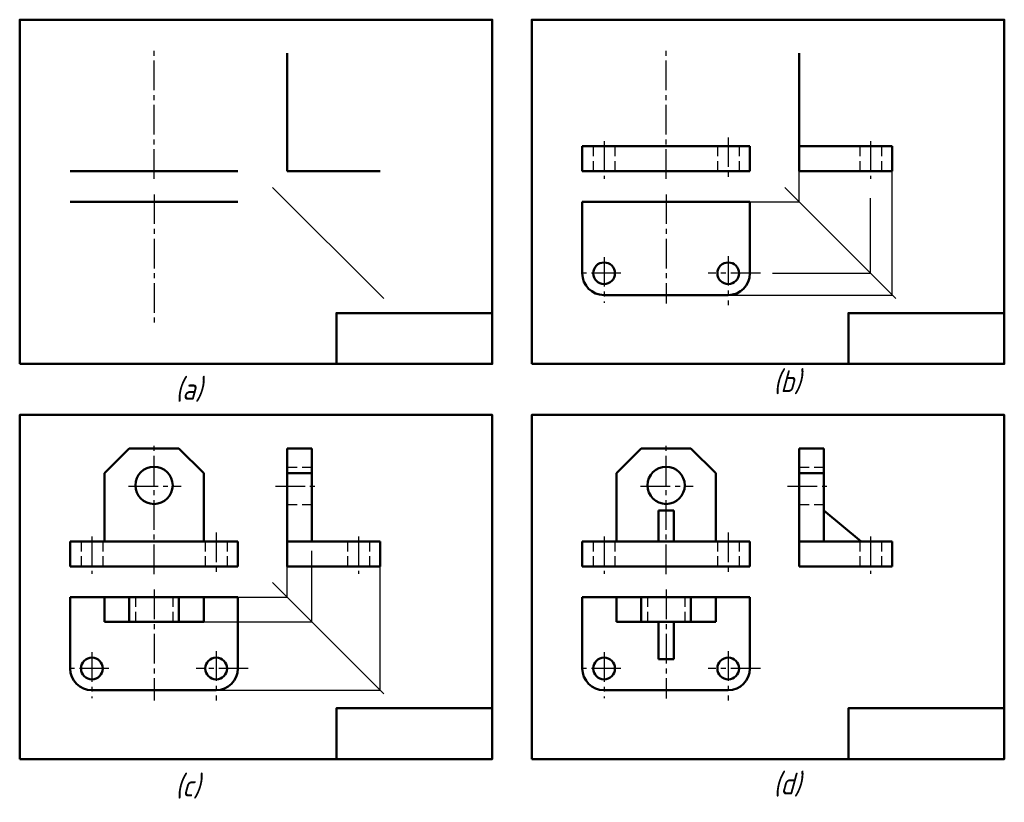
# Model space of a CAD drawing. Header units: millimetres. Extents: x 1050 to 1685, y 11 to 516.
import ezdxf

# ---------------------------------------------------------------- set-up
doc = ezdxf.new("R2010")
doc.units = ezdxf.units.MM
doc.linetypes.add('CENTER2', pattern=[28.575, 19.05, -3.175, 3.175, -3.175])
doc.linetypes.add('DASHED2', pattern=[9.525, 6.35, -3.175])
for name, color, linetype, lineweight in [('点画线层', 3, 'CENTER2', 25), ('粗实线层', 7, 'Continuous', 50), ('虚线层', 2, 'DASHED2', 25)]:
    doc.layers.add(name, color=color, linetype=linetype, lineweight=lineweight)
doc.layers.add('细实线层', color=7, linetype='Continuous')
doc.styles.add('工程斜体', font='gbeitc.shx', dxfattribs={"bigfont": 'gbcbig.shx'})

# ---------------------------------------------------------------- blocks, each defined once
blk = doc.blocks.new('ghh')
at = {"layer": '点画线层', "color": 7}
for p, q in [((-26.67, 86.32), (-26.67, 171.87)), ((303.12, 86.32), (303.12, 171.87)), ((263.12, 110.6), (263.12, 86.39)), ((343.12, 113.07), (343.12, 86.27)), ((434.79, 110.6), (434.79, 86.39)), ((-26.67, 76.32), (-26.67, -8.95)), ((303.12, 76.32), (303.12, 6.11)), ((263.12, 35.97), (263.12, 6.46)), ((343.12, 36.63), (343.12, 4.97)), ((274.03, 25.49), (246.28, 25.49)), ((363.8, 25.49), (330.2, 25.49)), ((-26.67, -168.28), (-26.67, -82.73)), ((303.12, -168.28), (303.12, -82.73)), ((-43.1, -111.58), (-9.28, -111.58)), ((51.52, -111.58), (79.01, -111.58)), ((286.69, -111.58), (320.5, -111.58)), ((381.31, -111.58), (408.79, -111.58)), ((-66.67, -144), (-66.67, -168.21)), ((13.33, -141.53), (13.33, -168.34)), ((105.01, -144), (105.01, -168.21)), ((263.12, -144), (263.12, -168.21)), ((343.12, -141.53), (343.12, -168.34)), ((434.79, -144), (434.79, -168.21)), ((-26.67, -178.28), (-26.67, -249.82)), ((303.12, -178.28), (303.12, -248.52)), ((-66.67, -218.63), (-66.67, -248.14)), ((13.33, -217.97), (13.33, -249.63)), ((263.12, -218.63), (263.12, -248.14)), ((343.12, -217.97), (343.12, -249.63)), ((-55.75, -229.11), (-83.5, -229.11)), ((34.01, -229.11), (0.41, -229.11)), ((274.03, -229.11), (246.28, -229.11)), ((363.8, -229.11), (330.2, -229.11))]:
    blk.add_line(p, q, dxfattribs=at)
at = {"layer": '粗实线层'}
for p, q in [((59.01, 167.3), (59.01, 151.3)), ((388.79, 167.3), (388.79, 151.3)), ((59.01, 151.3), (59.01, 107.3)), ((388.79, 151.3), (388.79, 107.3)), ((59.01, 107.3), (59.01, 91.3)), ((249.12, 107.3), (249.12, 91.3)), ((249.12, 107.3), (263.12, 107.3)), ((263.12, 107.3), (343.12, 107.3)), ((343.12, 107.3), (357.12, 107.3)), ((357.12, 107.3), (357.12, 91.3)), ((388.79, 107.3), (388.79, 91.3)), ((388.79, 107.3), (434.79, 107.3)), ((434.79, 107.3), (448.79, 107.3)), ((448.79, 107.3), (448.79, 91.3)), ((-80.67, 91.3), (-66.67, 91.3)), ((-66.67, 91.3), (13.33, 91.3)), ((13.33, 91.3), (27.33, 91.3)), ((59.01, 91.3), (105.01, 91.3)), ((105.01, 91.3), (119.01, 91.3)), ((249.12, 91.3), (263.12, 91.3)), ((263.12, 91.3), (343.12, 91.3)), ((343.12, 91.3), (357.12, 91.3)), ((388.79, 91.3), (434.79, 91.3)), ((434.79, 91.3), (448.79, 91.3)), ((-42.67, -87.3), (-58.67, -103.3)), ((-10.67, -87.3), (-42.67, -87.3)), ((5.33, -103.3), (-10.67, -87.3)), ((75.01, -87.3), (59.01, -87.3)), ((59.01, -87.3), (59.01, -103.3)), ((75.01, -87.3), (75.01, -103.3)), ((287.12, -87.3), (271.12, -103.3)), ((319.12, -87.3), (287.12, -87.3)), ((335.12, -103.3), (319.12, -87.3)), ((404.79, -87.3), (388.79, -87.3)), ((388.79, -87.3), (388.79, -103.3)), ((404.79, -87.3), (404.79, -103.3)), ((-58.67, -103.3), (-58.67, -147.3)), ((5.33, -147.3), (5.33, -103.3)), ((75.01, -103.3), (59.01, -103.3)), ((59.01, -103.3), (59.01, -147.3)), ((75.01, -103.3), (75.01, -147.3)), ((271.12, -103.3), (271.12, -147.3)), ((335.12, -147.3), (335.12, -103.3)), ((404.79, -103.3), (388.79, -103.3)), ((388.79, -103.3), (388.79, -147.3)), ((404.79, -103.3), (404.79, -147.3)), ((308.12, -127.3), (298.12, -127.3)), ((298.12, -127.3), (298.12, -147.3)), ((308.12, -127.3), (308.12, -147.3)), ((404.79, -127.3), (428.79, -147.3)), ((-80.67, -147.3), (-80.67, -163.3)), ((-80.67, -147.3), (-66.67, -147.3)), ((-66.67, -147.3), (13.33, -147.3)), ((13.33, -147.3), (27.33, -147.3)), ((27.33, -147.3), (27.33, -163.3)), ((59.01, -147.3), (59.01, -163.3)), ((59.01, -147.3), (105.01, -147.3)), ((105.01, -147.3), (119.01, -147.3)), ((119.01, -147.3), (119.01, -163.3)), ((249.12, -147.3), (249.12, -163.3)), ((249.12, -147.3), (263.12, -147.3)), ((263.12, -147.3), (343.12, -147.3)), ((343.12, -147.3), (357.12, -147.3)), ((357.12, -147.3), (357.12, -163.3)), ((388.79, -147.3), (388.79, -163.3)), ((388.79, -147.3), (434.79, -147.3)), ((434.79, -147.3), (448.79, -147.3)), ((448.79, -147.3), (448.79, -163.3)), ((-80.67, -163.3), (-66.67, -163.3)), ((-66.67, -163.3), (13.33, -163.3)), ((13.33, -163.3), (27.33, -163.3)), ((59.01, -163.3), (105.01, -163.3)), ((105.01, -163.3), (119.01, -163.3)), ((249.12, -163.3), (263.12, -163.3)), ((263.12, -163.3), (343.12, -163.3)), ((343.12, -163.3), (357.12, -163.3)), ((388.79, -163.3), (434.79, -163.3)), ((434.79, -163.3), (448.79, -163.3))]:
    blk.add_line(p, q, dxfattribs=at)
at = {"layer": '粗实线层', "color": 7}
for p, q in [((27.33, 71.49), (-80.67, 71.49)), ((357.12, 71.49), (249.12, 71.49)), ((249.12, 64.43), (249.12, 71.49)), ((357.12, 71.49), (357.12, 25.49)), ((249.12, 64.43), (249.12, 25.49)), ((249.12, 64.43), (249.12, 64.43)), ((343.12, 11.49), (263.12, 11.49)), ((27.33, -183.11), (-80.67, -183.11)), ((-80.67, -190.17), (-80.67, -183.11)), ((-58.67, -183.11), (-58.67, -199.11)), ((-42.67, -183.11), (-42.67, -199.11)), ((-10.67, -183.11), (-10.67, -199.11)), ((5.33, -183.11), (5.33, -199.11)), ((27.33, -183.11), (27.33, -229.11)), ((357.12, -183.11), (249.12, -183.11)), ((249.12, -190.17), (249.12, -183.11)), ((271.12, -183.11), (271.12, -199.11)), ((287.12, -183.11), (287.12, -199.11)), ((319.12, -183.11), (319.12, -199.11)), ((335.12, -183.11), (335.12, -199.11)), ((357.12, -183.11), (357.12, -229.11)), ((-80.67, -190.17), (-80.67, -229.11)), ((-80.67, -190.17), (-80.67, -190.17)), ((249.12, -190.17), (249.12, -229.11)), ((249.12, -190.17), (249.12, -190.17)), ((5.33, -199.11), (-58.67, -199.11)), ((335.12, -199.11), (271.12, -199.11)), ((298.12, -199.11), (298.12, -223.11)), ((308.12, -199.11), (308.12, -223.11)), ((308.12, -223.11), (298.12, -223.11)), ((13.33, -243.11), (-66.67, -243.11)), ((343.12, -243.11), (263.12, -243.11))]:
    blk.add_line(p, q, dxfattribs=at)
for points in [[(-113.21, -32.84), (191.14, -32.84), (191.14, 188.9), (-113.21, 188.9)], [(216.57, -32.84), (520.92, -32.84), (520.92, 188.9), (216.57, 188.9)], [(-113.21, -287.44), (191.14, -287.44), (191.14, -65.71), (-113.21, -65.71)], [(216.57, -287.44), (520.92, -287.44), (520.92, -65.71), (216.57, -65.71)]]:
    blk.add_lwpolyline(points, close=True, dxfattribs=at)
for points in [[(191.14, -0.11), (90.74, -0.11), (90.74, -32.84)], [(520.92, -0.11), (420.53, -0.11), (420.53, -32.84)], [(191.14, -254.71), (90.74, -254.71), (90.74, -287.44)], [(520.92, -254.71), (420.53, -254.71), (420.53, -287.44)]]:
    blk.add_lwpolyline(points, dxfattribs=at)
for centre in [(263.12, 25.49), (343.12, 25.49), (-66.67, -229.11), (13.33, -229.11), (263.12, -229.11), (343.12, -229.11)]:
    blk.add_circle(centre, 7, dxfattribs=at)
at = {"layer": '粗实线层'}
for centre in [(-26.67, -111.15), (303.12, -111.15)]:
    blk.add_circle(centre, 12, dxfattribs=at)
at = {"layer": '粗实线层', "color": 7}
for centre, start, end in [((263.12, 25.49), 180, 270), ((343.12, 25.49), 270, 0), ((-66.67, -229.11), 180, 270), ((13.33, -229.11), 270, 0), ((263.12, -229.11), 180, 270), ((343.12, -229.11), 270, 0)]:
    blk.add_arc(centre, 14, start, end, dxfattribs=at)
at = {"layer": '细实线层', "ltscale": 0.5}
for p, q in [((388.79, 71.49), (388.79, 91.3)), ((448.79, 11.49), (448.79, 91.3)), ((357.12, 71.49), (388.79, 71.49)), ((434.79, 25.49), (434.79, 73.97)), ((371.67, 25.49), (434.79, 25.49)), ((343.12, 11.49), (448.79, 11.49)), ((75.01, -199.11), (75.01, -153.33)), ((59.01, -183.11), (59.01, -163.3)), ((119.01, -243.11), (119.01, -163.3)), ((27.33, -183.11), (59.01, -183.11)), ((5.33, -199.11), (75.01, -199.11)), ((13.33, -243.11), (119.01, -243.11))]:
    blk.add_line(p, q, dxfattribs=at)
at = {"layer": '细实线层', "color": 7}
for p, q in [((49.68, 80.82), (121.24, 9.25)), ((379.46, 80.82), (451.03, 9.25)), ((49.68, -173.78), (121.24, -245.35))]:
    blk.add_line(p, q, dxfattribs=at)
at = {"layer": '虚线层', "color": 7}
for p, q in [((256.12, 107.3), (256.12, 91.3)), ((270.12, 107.3), (270.12, 91.3)), ((336.12, 107.3), (336.12, 91.3)), ((350.12, 107.3), (350.12, 91.3)), ((427.79, 107.3), (427.79, 91.3)), ((441.79, 107.3), (441.79, 91.3)), ((75.01, -99.58), (59.01, -99.58)), ((404.79, -99.58), (388.79, -99.58)), ((75.01, -123.58), (59.01, -123.58)), ((404.79, -123.58), (388.79, -123.58)), ((-73.67, -147.3), (-73.67, -163.3)), ((-59.67, -147.3), (-59.67, -163.3)), ((6.33, -147.3), (6.33, -163.3)), ((20.33, -147.3), (20.33, -163.3)), ((98.01, -147.3), (98.01, -163.3)), ((112.01, -147.3), (112.01, -163.3)), ((256.12, -147.3), (256.12, -163.3)), ((270.12, -147.3), (270.12, -163.3)), ((336.12, -147.3), (336.12, -163.3)), ((350.12, -147.3), (350.12, -163.3)), ((427.79, -147.3), (427.79, -163.3)), ((441.79, -147.3), (441.79, -163.3)), ((-38.66, -183.11), (-38.66, -199.11)), ((-14.67, -183.11), (-14.67, -199.11)), ((291.12, -183.11), (291.12, -199.11)), ((315.11, -183.11), (315.11, -199.11))]:
    blk.add_line(p, q, dxfattribs=at)
at = {"layer": '细实线层', "color": 7, "style": '工程斜体'}
for s, p in [('(b)', (372.22, -51.02)), ('(a)', (-12.99, -55.96)), ('(c)', (-12.99, -311.58)), ('(d)', (372.22, -310.28))]:
    blk.add_text(s, height=14, dxfattribs=at).set_placement(p)

msp = doc.modelspace()

# ---------------------------------------------------------------- block references
at = {"layer": '细实线层'}
msp.add_blockref('ghh', (1163.69, 326.71), dxfattribs=at)

doc.saveas('drawing.dxf')
